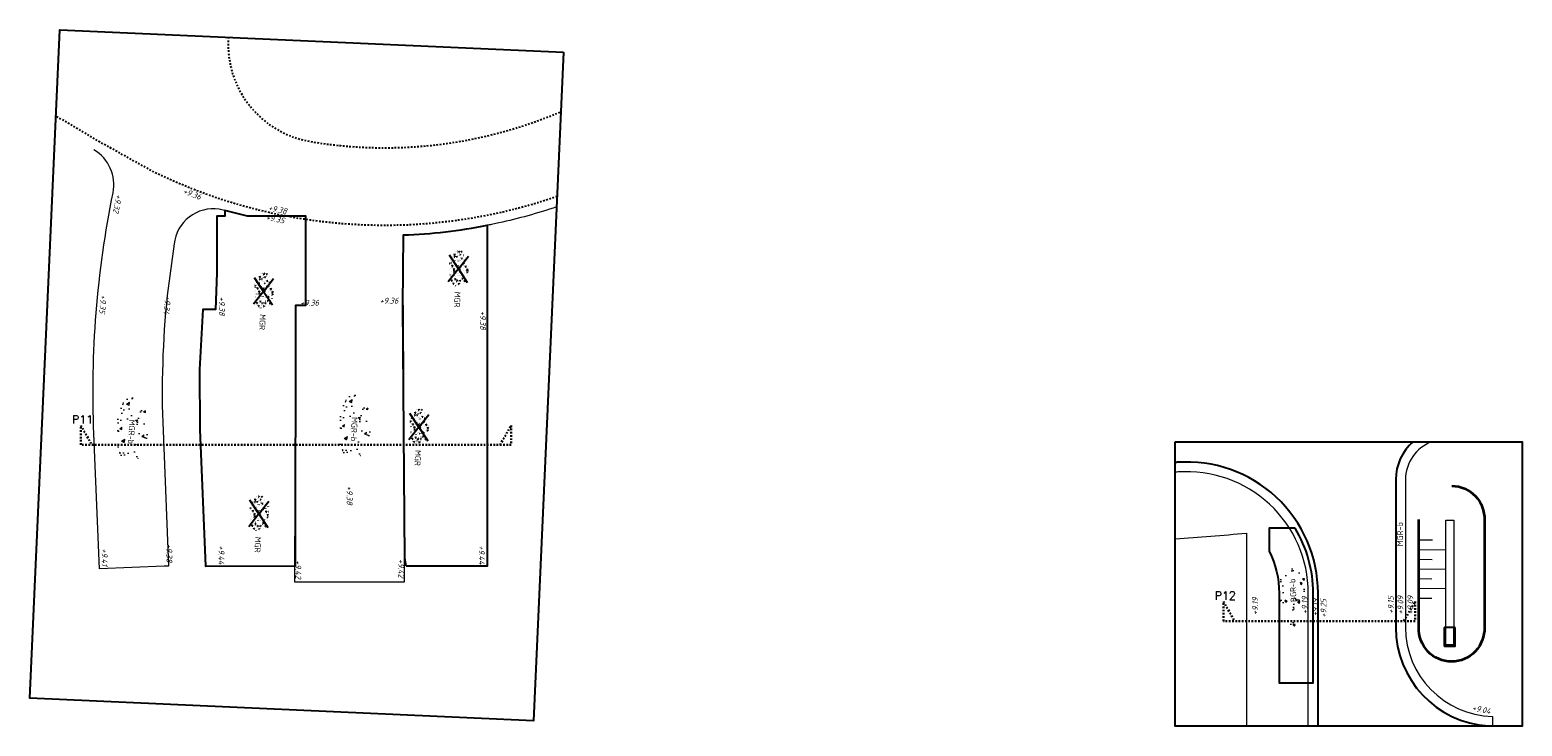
# Model space of a CAD drawing. Header units: metres. Extents: x 133 to 690, y 59 to 257.
# Tile 82 of 84: x 598 to 690, y 129 to 172. Entities that reach past the tile are written whole.
import ezdxf
from ezdxf.enums import TextEntityAlignment as Align

# ---------------------------------------------------------------- set-up
doc = ezdxf.new("R2010")
doc.units = ezdxf.units.M
doc.header["$LTSCALE"] = 0.05
doc.linetypes.add('XX-DASHED', pattern=[2, 1, -1])
doc.linetypes.add('XX-HIDDEN', pattern=[4, 2, -2])
for name, color, linetype, lineweight in [('B-RO-OG-HOOGTEPUNT-T18', 253, 'Continuous', 18), ('B-WE-GW-BOOMGRANULAAT-A-200', 253, 'Continuous', 18), ('B-WE-GW-BOOMGRANULAAT-G', 253, 'FENCELINE1', 25), ('B-WE-GW-GROND_ZAND-G', 253, 'Continuous', 18), ('B-WE-GW-GRONDWERKLIJN_-G', 252, 'Taludlijn', 35), ('B-WE-GW-MENGGRANULAAT-BOUWEG-A-200', 253, 'Continuous', 18), ('B-WE-GW-TALUD-S', 253, 'Continuous', 18), ('B-WE-GW-WATERGANG_SLOOT_BODEM-G', 253, 'Continuous', 18), ('B-WE-RI-HWA_UITSTROOMBAK-S', 252, 'Continuous', 25), ('B-WE-VH-VERHARDING_FUNDERING_GRANULAAT-G', 253, 'Continuous', 18), ('B-WE-VH-VERHARDING_HALFVERHARDING-T18', 253, 'Continuous', 18), ('N-XX-AL-VERWIJZING-G', 7, 'Continuous', 13), ('V-WE-VH-VERHARDING_ASFALT-G', 10, 'XX-HIDDEN', 25), ('V-WE-VH-VERHARDING_FUNDERING-S', 7, 'Continuous', 25), ('V-WE-VH-VERHARDING_FUNDERING_GRANULAAT-G', 10, 'CONTINUOUS-V', 25)]:
    doc.layers.add(name, color=color, linetype=linetype, lineweight=lineweight)
doc.layers.add('B-WE-GW-TALUD-S-a', color=253, linetype='Continuous')
doc.layers.add('B-WE-VH-VERHARDING_ASFALT-G-a', color=252, linetype='Continuous')
doc.styles.add('NLCS-ISO', font='NLCS-ISO.ttf')
doc.styles.add('NLCS-ISO-M200-T18', font='NLCS-ISO.ttf', dxfattribs={"height": 0.36})
doc.styles.add('NLCS-ISO-M200-T18_CURSIEF', font='NLCS-ISO.ttf', dxfattribs={"oblique": 15, "height": 0.36})
doc.styles.add('ROMANS', font='romans.shx')
doc.linetypes.add('CONTINUOUS-V', pattern='A,3.5,[24,NLCS.SHX,S=0.5,R=0,X=0,Y=0],3.5', length=7)
doc.linetypes.add('FENCELINE1', pattern='A,6.35,-2.54,[133,ltypeshp.shx,S=2.54,R=0,X=-2.54,Y=0],-2.54,25.4', length=36.83)
doc.linetypes.add('Taludlijn', pattern='A,0.5,[130,RODOR.shx,S=1,R=0,X=0,Y=0],1,[131,RODOR.shx,S=1,R=0,X=0,Y=0],0.5', length=2)

# ---------------------------------------------------------------- blocks, each defined once
blk = doc.blocks.new('V-SVH-FUNDERING_GRANULAAT_MENG_01-SO')
for p, q in [((-5.33, 0.01), (-5.33, 0)), ((-5.33, 0.01), (-5.32, 0.01)), ((-5.32, 0.55), (-5.16, 0.74)), ((-5.32, 0.55), (-5.12, 0.53)), ((-5.18, 0.7), (-5.18, 0.69)), ((-5.18, 0.69), (-5.17, 0.69)), ((-5.12, 0.53), (-5.16, 0.74)), ((-5.01, 0.07), (-5, 0.07)), ((-5, 0.08), (-5, 0.07)), ((-4.46, 1.55), (-4.46, 1.54)), ((-4.46, 1.55), (-4.45, 1.55)), ((-4.38, 0.25), (-4.15, 0.34)), ((-4.38, 0.25), (-4.21, 0.13)), ((-4.21, 0.13), (-4.15, 0.34)), ((-4.06, 0.24), (-4.05, 0.24)), ((-4.05, 0.25), (-4.05, 0.24)), ((-4.05, 0.22), (-4.04, 0.22)), ((-4.04, 0.23), (-4.04, 0.22)), ((-4.02, 1.35), (-4.01, 1.35)), ((-4.01, 1.36), (-4.01, 1.35)), ((0.23, -0.1), (-3.86, 2.84)), ((-3.39, 1.92), (-3.38, 1.92)), ((-3.38, 1.92), (-3.38, 1.91)), ((-3.27, 0.43), (-3.26, 0.43)), ((-3.26, 0.43), (-3.26, 0.42)), ((-3.19, 0.76), (-3.03, 0.95)), ((-3.19, 0.76), (-2.99, 0.74)), ((-2.99, 0.74), (-3.03, 0.95)), ((-2.68, 1.47), (-2.68, 1.46)), ((-2.68, 1.47), (-2.67, 1.47)), ((-2.62, 1.67), (-2.62, 1.66)), ((-2.62, 1.66), (-2.61, 1.66)), ((-2.43, 0.54), (-2.43, 0.53)), ((-2.43, 0.54), (-2.42, 0.54)), ((-2.39, 1.75), (-2.39, 1.74)), ((-2.39, 1.74), (-2.38, 1.74)), ((-2.35, 0.48), (-2.34, 0.48)), ((-2.34, 0.48), (-2.34, 0.47)), ((-2.31, 1.59), (-2.3, 1.59)), ((-2.3, 1.59), (-2.3, 1.58)), ((-2.27, 2.7), (-2.26, 2.7)), ((-2.27, 0.15), (-2.26, 0.15)), ((-2.26, 2.7), (-2.26, 2.69)), ((-2.26, 0.15), (-2.26, 0.14)), ((-1.61, 1.84), (-1.6, 1.84)), ((-1.6, 1.85), (-1.6, 1.84)), ((-1.58, 1.32), (-1.34, 1.41)), ((-1.58, 1.32), (-1.41, 1.21)), ((-1.56, 1.85), (-1.55, 1.85)), ((-1.55, 1.86), (-1.55, 1.85)), ((-1.41, 1.21), (-1.34, 1.41)), ((-1.17, 0.71), (-1.17, 0.7)), ((-1.17, 0.7), (-1.16, 0.7)), ((-0.9, 1.4), (-0.9, 1.39)), ((-0.9, 1.39), (-0.89, 1.39)), ((-0.84, 2.03), (-0.58, 2.3)), ((-0.84, 2.03), (-0.54, 1.99)), ((-0.81, 0.01), (-0.81, 0)), ((-0.81, 0.01), (-0.8, 0.01)), ((-0.8, 0.55), (-0.64, 0.74)), ((-0.8, 0.55), (-0.6, 0.53)), ((-0.68, 1.99), (-0.67, 1.99)), ((-0.67, 2), (-0.67, 1.99)), ((-0.66, 0.7), (-0.66, 0.69)), ((-0.66, 0.69), (-0.65, 0.69)), ((-0.6, 0.53), (-0.64, 0.74)), ((-0.62, 1.81), (-0.62, 1.8)), ((-0.62, 1.8), (-0.61, 1.8)), ((-0.58, 2.92), (-0.58, 2.91)), ((-0.58, 2.91), (-0.57, 2.91)), ((-0.54, 1.99), (-0.58, 2.3)), ((-0.49, 0.07), (-0.48, 0.07)), ((-0.48, 0.08), (-0.48, 0.07)), ((-0.29, 2.02), (-0.29, 2.01)), ((-0.29, 2.02), (-0.28, 2.02)), ((0.06, 1.55), (0.06, 1.54)), ((0.06, 1.55), (0.07, 1.55)), ((0.12, 2.58), (0.38, 2.85)), ((0.12, 2.58), (0.42, 2.54)), ((0.14, 0.25), (0.37, 0.34)), ((0.14, 0.25), (0.31, 0.13)), ((0.23, -0.1), (4.31, 2.84)), ((0.31, 0.13), (0.37, 0.34)), ((0.42, 2.54), (0.38, 2.85)), ((0.46, 0.24), (0.47, 0.24)), ((0.47, 0.25), (0.47, 0.24)), ((0.47, 0.22), (0.48, 0.22)), ((0.48, 0.23), (0.48, 0.22)), ((0.5, 1.35), (0.51, 1.35)), ((0.51, 1.36), (0.51, 1.35)), ((0.54, 2.46), (0.55, 2.46)), ((0.55, 2.47), (0.55, 2.46)), ((0.63, 2.83), (0.63, 2.82)), ((0.63, 2.83), (0.64, 2.83)), ((0.9, 2.78), (0.91, 2.78)), ((0.91, 2.79), (0.91, 2.78)), ((0.95, 2.66), (1.19, 2.75)), ((0.95, 2.66), (1.12, 2.55)), ((1.12, 2.55), (1.19, 2.75)), ((1.13, 1.92), (1.14, 1.92)), ((1.14, 1.92), (1.14, 1.91)), ((1.25, 0.43), (1.26, 0.43)), ((1.26, 0.43), (1.26, 0.42)), ((1.33, 0.76), (1.49, 0.95)), ((1.33, 0.76), (1.53, 0.74)), ((1.53, 0.74), (1.49, 0.95)), ((1.84, 1.47), (1.84, 1.46)), ((1.84, 1.47), (1.85, 1.47)), ((1.9, 1.67), (1.9, 1.66)), ((1.9, 1.66), (1.91, 1.66)), ((2.09, 0.54), (2.09, 0.53)), ((2.09, 0.54), (2.1, 0.54)), ((2.13, 1.75), (2.13, 1.74)), ((2.13, 1.74), (2.14, 1.74)), ((2.17, 0.48), (2.18, 0.48)), ((2.18, 0.48), (2.18, 0.47)), ((2.21, 1.59), (2.22, 1.59)), ((2.22, 1.59), (2.22, 1.58)), ((2.25, 0.15), (2.26, 0.15)), ((2.26, 2.7), (2.26, 2.69)), ((2.26, 2.7), (2.27, 2.7)), ((2.26, 0.15), (2.26, 0.14)), ((2.91, 1.84), (2.92, 1.84)), ((2.92, 1.85), (2.92, 1.84)), ((2.94, 1.32), (3.18, 1.41)), ((2.94, 1.32), (3.11, 1.21)), ((2.96, 1.85), (2.97, 1.85)), ((2.97, 1.86), (2.97, 1.85)), ((3.11, 1.21), (3.18, 1.41)), ((3.35, 0.71), (3.35, 0.7)), ((3.35, 0.7), (3.36, 0.7)), ((3.62, 1.4), (3.62, 1.39)), ((3.62, 1.39), (3.63, 1.39)), ((3.68, 2.03), (3.81, 2.17)), ((3.68, 2.03), (3.98, 1.99)), ((3.71, 0.01), (3.71, 0)), ((3.71, 0.01), (3.72, 0.01)), ((3.72, 0.55), (3.88, 0.74)), ((3.72, 0.55), (3.92, 0.53)), ((3.84, 1.99), (3.85, 1.99)), ((3.85, 2), (3.85, 1.99)), ((3.86, 0.7), (3.86, 0.69)), ((3.86, 0.69), (3.87, 0.69)), ((3.92, 0.53), (3.88, 0.74)), ((3.9, 1.81), (3.9, 1.8)), ((3.9, 1.8), (3.91, 1.8)), ((3.98, 1.99), (3.96, 2.11)), ((4.03, 0.07), (4.04, 0.07)), ((4.04, 0.08), (4.04, 0.07)), ((4.58, 1.55), (4.58, 1.54)), ((4.58, 1.55), (4.59, 1.55)), ((4.66, 0.25), (4.89, 0.34)), ((4.66, 0.25), (4.83, 0.13)), ((4.83, 0.13), (4.89, 0.34)), ((4.98, 0.24), (4.99, 0.24)), ((4.99, 0.25), (4.99, 0.24)), ((4.99, 0.22), (5, 0.22)), ((5, 0.23), (5, 0.22)), ((-5.48, -0.55), (-5.47, -0.55)), ((-5.47, -0.55), (-5.47, -0.56)), ((-5.29, -0.36), (-5.05, -0.27)), ((-5.29, -0.36), (-5.12, -0.47)), ((-5.2, -0.93), (-5.2, -0.94)), ((-5.2, -0.93), (-5.19, -0.93)), ((-5.12, -0.47), (-5.05, -0.27)), ((-5.1, -1.18), (-5.1, -1.19)), ((-5.1, -1.19), (-5.09, -1.19)), ((-5.06, -0.08), (-5.06, -0.09)), ((-5.06, -0.08), (-5.05, -0.08)), ((-4.53, -0.61), (-4.52, -0.61)), ((-4.52, -0.4), (-4.51, -0.4)), ((-4.52, -0.6), (-4.52, -0.61)), ((-4.51, -0.4), (-4.51, -0.41)), ((-4.4, -1.52), (-4.14, -1.25)), ((-4.4, -1.52), (-4.1, -1.56)), ((-4.1, -1.56), (-4.14, -1.25)), ((-4.01, -0.17), (-4, -0.17)), ((-4, -0.17), (-4, -0.18)), ((-3.98, -1.64), (-3.97, -1.64)), ((-3.97, -1.63), (-3.97, -1.64)), ((-3.94, -0.53), (-3.93, -0.53)), ((-3.93, -0.52), (-3.93, -0.53)), ((-3.89, -1.27), (-3.89, -1.28)), ((-3.89, -1.27), (-3.88, -1.27)), ((0.23, -0.1), (-3.86, -3.04)), ((-3.66, -0.83), (-3.5, -0.64)), ((-3.66, -0.83), (-3.46, -0.85)), ((-3.62, -1.31), (-3.62, -1.32)), ((-3.62, -1.32), (-3.61, -1.32)), ((-3.57, -1.44), (-3.33, -1.35)), ((-3.57, -1.44), (-3.4, -1.55)), ((-3.46, -0.85), (-3.5, -0.64)), ((-3.4, -1.55), (-3.33, -1.35)), ((-3.39, -2.18), (-3.38, -2.18)), ((-3.38, -2.18), (-3.38, -2.19)), ((-2.75, -0.21), (-2.74, -0.21)), ((-2.74, 0), (-2.74, -0.01)), ((-2.74, -0.01), (-2.73, -0.01)), ((-2.74, -0.2), (-2.74, -0.21)), ((-2.74, -0.48), (-2.73, -0.48)), ((-2.73, -0.47), (-2.73, -0.48)), ((-2.62, -2.44), (-2.62, -2.45)), ((-2.62, -2.44), (-2.61, -2.44)), ((-2.39, -2.35), (-2.39, -2.36)), ((-2.39, -2.36), (-2.38, -2.36)), ((-2.31, -2.51), (-2.3, -2.51)), ((-2.3, -2.51), (-2.3, -2.52)), ((-2.27, -1.4), (-2.26, -1.4)), ((-2.26, -1.4), (-2.26, -1.41)), ((-2.22, -0.29), (-2.22, -0.3)), ((-2.22, -0.29), (-2.21, -0.29)), ((-1.95, -0.94), (-1.94, -0.94)), ((-1.94, -0.93), (-1.94, -0.94)), ((-1.61, -2.26), (-1.6, -2.26)), ((-1.6, -2.25), (-1.6, -2.26)), ((-1.58, -2.78), (-1.34, -2.69)), ((-1.58, -2.78), (-1.48, -2.84)), ((-1.56, -2.25), (-1.55, -2.25)), ((-1.55, -2.24), (-1.55, -2.25)), ((-1.51, -1.04), (-1.51, -1.05)), ((-1.51, -1.04), (-1.5, -1.04)), ((-1.4, -2.86), (-1.34, -2.69)), ((-1.27, -1.04), (-1.1, -0.85)), ((-1.27, -1.04), (-1.07, -1.06)), ((-1.07, -1.06), (-1.1, -0.85)), ((-0.96, -0.55), (-0.95, -0.55)), ((-0.95, -0.55), (-0.95, -0.56)), ((-0.9, -2.7), (-0.9, -2.71)), ((-0.9, -2.71), (-0.89, -2.71)), ((-0.84, -2.07), (-0.58, -1.8)), ((-0.84, -2.07), (-0.54, -2.11)), ((-0.77, -0.36), (-0.53, -0.27)), ((-0.77, -0.36), (-0.6, -0.47)), ((-0.68, -0.93), (-0.68, -0.94)), ((-0.68, -0.93), (-0.67, -0.93)), ((-0.68, -2.11), (-0.67, -2.11)), ((-0.67, -2.1), (-0.67, -2.11)), ((-0.62, -2.29), (-0.62, -2.3)), ((-0.62, -2.3), (-0.61, -2.3)), ((-0.6, -0.47), (-0.53, -0.27)), ((-0.58, -1.18), (-0.58, -1.19)), ((-0.58, -1.19), (-0.57, -1.19)), ((-0.54, -2.11), (-0.58, -1.8)), ((-0.54, -0.08), (-0.54, -0.09)), ((-0.54, -0.08), (-0.53, -0.08)), ((-0.29, -2.08), (-0.29, -2.09)), ((-0.29, -2.08), (-0.28, -2.08)), ((-0.01, -0.61), (0, -0.61)), ((0, -0.4), (0.01, -0.4)), ((0, -0.6), (0, -0.61)), ((0.01, -0.4), (0.01, -0.41)), ((0.06, -2.55), (0.06, -2.56)), ((0.06, -2.56), (0.07, -2.56)), ((0.12, -1.52), (0.38, -1.25)), ((0.12, -1.52), (0.42, -1.56)), ((0.23, -0.1), (4.31, -3.04)), ((0.42, -1.56), (0.38, -1.25)), ((0.5, -2.75), (0.51, -2.75)), ((0.51, -0.17), (0.52, -0.17)), ((0.51, -2.74), (0.51, -2.75)), ((0.52, -0.17), (0.52, -0.18)), ((0.54, -1.64), (0.55, -1.64)), ((0.55, -1.63), (0.55, -1.64)), ((0.58, -0.53), (0.59, -0.53)), ((0.59, -0.52), (0.59, -0.53)), ((0.63, -1.27), (0.63, -1.28)), ((0.63, -1.27), (0.64, -1.27)), ((0.86, -0.83), (1.02, -0.64)), ((0.86, -0.83), (1.06, -0.85)), ((0.9, -1.32), (0.91, -1.32)), ((0.91, -1.31), (0.91, -1.32)), ((0.95, -1.44), (1.19, -1.35)), ((0.95, -1.44), (1.12, -1.55)), ((1.06, -0.85), (1.02, -0.64)), ((1.12, -1.55), (1.19, -1.35)), ((1.13, -2.18), (1.14, -2.18)), ((1.14, -2.18), (1.14, -2.19)), ((1.77, -0.21), (1.78, -0.21)), ((1.78, 0), (1.78, -0.01)), ((1.78, -0.01), (1.79, -0.01)), ((1.78, -0.2), (1.78, -0.21)), ((1.78, -0.48), (1.79, -0.48)), ((1.79, -0.47), (1.79, -0.48)), ((1.84, -2.63), (1.84, -2.64)), ((1.84, -2.63), (1.85, -2.63)), ((1.9, -2.44), (1.9, -2.45)), ((1.9, -2.44), (1.91, -2.44)), ((2.13, -2.35), (2.13, -2.36)), ((2.13, -2.36), (2.14, -2.36)), ((2.21, -2.51), (2.22, -2.51)), ((2.22, -2.51), (2.22, -2.52)), ((2.26, -1.4), (2.26, -1.41)), ((2.26, -1.4), (2.27, -1.4)), ((2.3, -0.29), (2.3, -0.3)), ((2.3, -0.29), (2.31, -0.29)), ((2.57, -0.94), (2.58, -0.94)), ((2.58, -0.93), (2.58, -0.94)), ((2.91, -2.26), (2.92, -2.26)), ((2.92, -2.25), (2.92, -2.26)), ((2.96, -2.25), (2.97, -2.25)), ((2.97, -2.24), (2.97, -2.25)), ((3.01, -1.04), (3.01, -1.05)), ((3.01, -1.04), (3.02, -1.04)), ((3.25, -1.04), (3.42, -0.85)), ((3.25, -1.04), (3.45, -1.06)), ((3.45, -1.06), (3.42, -0.85)), ((3.56, -0.55), (3.57, -0.55)), ((3.57, -0.55), (3.57, -0.56)), ((3.68, -2.07), (3.94, -1.8)), ((3.68, -2.07), (3.94, -2.11)), ((3.75, -0.36), (3.99, -0.27)), ((3.75, -0.36), (3.92, -0.47)), ((3.84, -0.93), (3.84, -0.94)), ((3.84, -0.93), (3.85, -0.93)), ((3.84, -2.11), (3.85, -2.11)), ((3.85, -2.1), (3.85, -2.11)), ((3.92, -0.47), (3.99, -0.27)), ((3.94, -1.18), (3.94, -1.19)), ((3.94, -1.19), (3.95, -1.19)), ((3.97, -2.09), (3.94, -1.8)), ((3.98, -0.08), (3.98, -0.09)), ((3.98, -0.08), (3.99, -0.08)), ((4.51, -0.61), (4.52, -0.61)), ((4.52, -0.4), (4.53, -0.4)), ((4.52, -0.6), (4.52, -0.61)), ((4.53, -0.4), (4.53, -0.41)), ((4.64, -1.52), (4.9, -1.25)), ((4.64, -1.52), (4.8, -1.54)), ((4.93, -1.44), (4.9, -1.25)), ((5.03, -0.17), (5.04, -0.17)), ((5.04, -0.17), (5.04, -0.18)), ((5.1, -0.53), (5.11, -0.53)), ((5.11, -0.52), (5.11, -0.53)), ((5.38, -0.83), (5.45, -0.76)), ((5.38, -0.83), (5.4, -0.83))]:
    blk.add_line(p, q)
at = {"style": 'NLCS-ISO'}
blk.add_attdef('KLEUR', text='', height=1.8, dxfattribs=at).set_placement((7.3, 0), align=Align.MIDDLE_LEFT)
blk = doc.blocks.new('*U131')
at = {"layer": 'N-XX-AL-VERWIJZING-G', "linetype": 'XX-DASHED', "lineweight": 30}
blk.add_lwpolyline([(25.885, 0), (26.578, 1.2), (26.578, 0), (0, 0), (0, 1.2), (0.693, 0), (0.693, 0)], dxfattribs=at)
at = {"layer": 'N-XX-AL-VERWIJZING-G', "style": 'ROMANS'}
blk.add_attdef('NUMMER', (-2.236, 2.372), '', height=0.5, rotation=359.9829, dxfattribs=at)
blk = doc.blocks.new('SGW_TALUD_02')
at = {"layer": 'B-WE-GW-TALUD-S'}
for p, q in [((-1.5, -0.5), (-1.5, 0)), ((-1, -1), (-1, 0)), ((-0.5, -0.5), (-0.5, 0)), ((0, -1), (0, 0)), ((0.5, -0.5), (0.5, 0)), ((1, -1), (1, 0)), ((1.5, -0.5), (1.5, 0))]:
    blk.add_line(p, q, dxfattribs=at)
blk = doc.blocks.new('SRI-UITSTROOMBAK-SO')
for p, q in [((-3.25, 11.56), (3.25, 11.56)), ((-3.25, 0), (-3.25, 11.56)), ((-2.75, 0.5), (-2.75, 11.56)), ((2.75, 0.5), (2.75, 11.56)), ((3.25, 0), (3.25, 11.56)), ((-3.25, 0), (3.25, 0)), ((-2.75, 0.5), (2.75, 0.5))]:
    blk.add_line(p, q)
at = {"flags": 128}
blk.add_lwpolyline([(-3.25, 11.56), (3.25, 11.56), (3.25, 0), (-3.25, 0)], close=True, dxfattribs=at)
blk = doc.blocks.new('*U128')
at = {"layer": 'N-XX-AL-VERWIJZING-G', "linetype": 'XX-DASHED', "lineweight": 30}
blk.add_lwpolyline([(11.146, 0), (11.839, 1.2), (11.839, 0), (0, 0), (0, 1.2), (0.693, 0), (0.693, 0)], dxfattribs=at)
at = {"layer": 'N-XX-AL-VERWIJZING-G', "style": 'ROMANS'}
blk.add_attdef('NUMMER', (-2.236, 2.372), '', height=0.5, rotation=359.9829, dxfattribs=at)

msp = doc.modelspace()

# ---------------------------------------------------------------- hatches: boundary and pattern name
at = {"layer": 'B-WE-GW-BOOMGRANULAAT-A-200', "transparency": 33554559}
h = msp.add_hatch(dxfattribs=at)
h.set_pattern_fill('AR-CONC', color=256, scale=0.2, angle=83.38059)
h.set_pattern_definition([(133.38059322, (70457.3071, -487052.4144), (0.2900299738, 1.4104902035), [0.15, -1.65]), (78.3805932, (70457.3071, -487052.4144), (-1.5263444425, -0.1022369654), [0.12, -1.32]), (183.83203768, (70457.3313, -487052.2969), (-1.236314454, 1.308253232), [0.127480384, -1.402284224]), (129.5647932, (70456.9098, -487052.3683), (0.57488131, 2.0820937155), [0.225, -2.475]), (180.0162287, (70456.9577, -487052.1948), (-1.719766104, 2.081442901), [0.191220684, -2.10342752]), (74.5647572, (70456.9098, -487052.3683), (-1.719766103, 2.0814429), [0.18, -1.980000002]), (104.38059322, (70457.0322, -487052.1811), (0.9374851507, 1.0930332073), [0.15, -1.65]), (49.3805932, (70457.0322, -487052.1811), (-1.3845363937, 0.650568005), [0.12, -1.32]), (154.83203796, (70457.1103, -487052.09), (-0.4470512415, 1.7436011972), [0.12748038, -1.402284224]), (120.88059322, (70457.30715, -487052.4144), (-0.6585459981, 0.10090534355), [0, -1.304, 0, -1.34, 0, -1.325]), (90.88059322, (70457.30715, -487052.4144), (-0.7229150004, 0.6135622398), [0, -0.764, 0, -1.274, 0, -0.505]), (50.88059322, (70457.25574, -487052.8574), (0.16788031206, 1.05532775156), [0, -0.5, 0, -1.56, 0, -2.07]), (40.88059322, (70457.2327, -487053.0561), (-0.0644233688, 1.1816759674), [0, -0.65, 0, -1.036, 0, -1.47])])
edge = h.paths.add_edge_path()
edge.add_ellipse((676.14, 137.427), major_axis=(0.136, -1.995), ratio=0.427765, start_angle=0, end_angle=360)
h.paths.add_polyline_path([(676.587, 136.924), (676.482, 138.468), (675.62, 138.409), (675.725, 136.865)], flags=24)
at = {"layer": 'B-WE-GW-MENGGRANULAAT-BOUWEG-A-200', "transparency": 33554559}
h = msp.add_hatch(dxfattribs=at)
h.set_pattern_fill('AR-CONC', color=256, scale=0.2, angle=-103.087)
h.set_pattern_definition([(35.786, (590.3914, 157.0399), (1.359785, -0.4739), [0.15, -1.65]), (340.786, (590.3914, 157.0399), (0.10039, 1.52647), [0.12, -1.32]), (86.237, (590.5047, 157.0004), (1.46017, 1.05256), [0.12748, -1.40228]), (31.97, (590.4896, 157.4276), (1.98785, -0.84502), [0.225, -2.475]), (82.422, (590.6552, 157.3572), (2.29048, 1.42959), [0.19122, -2.10343]), (336.97, (590.4896, 157.4276), (2.29048, 1.42959), [0.18, -1.98]), (6.786, (590.6589, 157.2816), (0.95954, -1.07372), [0.15, -1.65]), (311.786, (590.6589, 157.2816), (0.82785, 1.28641), [0.12, -1.32]), (57.237, (590.7389, 157.1921), (1.78739, 0.21269), [0.12748, -1.40228]), (23.286, (590.39136, 157.0399), (0.187057, 0.639433), [0, -1.304, 0, -1.34, 0, -1.325]), (353.286, (590.39136, 157.0399), (0.703724, 0.635482), [0, -0.764, 0, -1.274, 0, -0.505]), (313.286, (589.959, 157.1494), (1.023882, -0.305885), [0, -0.5, 0, -1.56, 0, -2.07]), (303.286, (589.7651, 157.1985), (1.179825, -0.092318), [0, -0.65, 0, -1.036, 0, -1.47])])
edge = h.paths.add_edge_path()
edge.add_ellipse((604.415, 147.678), major_axis=(0.089, 1.998), ratio=0.5, start_angle=0, end_angle=360)
h.paths.add_polyline_path([(604.04, 148.421), (603.969, 146.838), (604.832, 146.8), (604.903, 148.382)], flags=24)
h = msp.add_hatch(dxfattribs=at)
h.set_pattern_fill('AR-CONC', color=256, scale=0.2, angle=-103.087)
h.set_pattern_definition([(35.786, (604.1336, 157.2049), (1.359785, -0.4739), [0.15, -1.65]), (340.786, (604.1336, 157.205), (0.10039, 1.52647), [0.12, -1.32]), (86.237, (604.2469, 157.1654), (1.46017, 1.05256), [0.12748, -1.40228]), (31.97, (604.2318, 157.5927), (1.98785, -0.84502), [0.225, -2.475]), (82.422, (604.3974, 157.5223), (2.29048, 1.42959), [0.19122, -2.10343]), (336.97, (604.2318, 157.5927), (2.29048, 1.42959), [0.18, -1.98]), (6.786, (604.4011, 157.4466), (0.95954, -1.07372), [0.15, -1.65]), (311.786, (604.4011, 157.4466), (0.82785, 1.28641), [0.12, -1.32]), (57.237, (604.481, 157.3572), (1.78739, 0.21269), [0.12748, -1.40228]), (23.286, (604.13356, 157.20494), (0.187057, 0.639433), [0, -1.304, 0, -1.34, 0, -1.325]), (353.286, (604.13356, 157.20494), (0.703724, 0.635482), [0, -0.764, 0, -1.274, 0, -0.505]), (313.286, (603.7012, 157.31445), (1.023882, -0.305885), [0, -0.5, 0, -1.56, 0, -2.07]), (303.286, (603.5073, 157.3636), (1.179825, -0.092318), [0, -0.65, 0, -1.036, 0, -1.47])])
edge = h.paths.add_edge_path()
edge.add_ellipse((618.157, 147.843), major_axis=(0.089, 1.998), ratio=0.5, start_angle=0, end_angle=360)
h.paths.add_polyline_path([(617.782, 148.586), (617.711, 147.003), (618.574, 146.965), (618.645, 148.547)], flags=24)

# ---------------------------------------------------------------- linework, layer by layer
for points in [[(631.076, 170.97), (629.233, 129.691), (598.132, 131.08), (599.975, 172.359)], [(668.848, 146.918), (690.264, 146.918), (690.264, 129.354), (668.848, 129.354)]]:
    msp.add_lwpolyline(points, close=True)
at = {"layer": 'B-WE-GW-BOOMGRANULAAT-G', "ltscale": 0.1, "flags": 128}
msp.add_lwpolyline([(676.249, 141.583), (674.641, 141.583), (674.641, 140.155, -0.118234), (675.261, 137.57), (675.261, 132.036), (677.361, 132.036), (677.361, 137.57, 0.135942)], format="xyb", close=True, dxfattribs=at)
at = {"layer": 'B-WE-GW-GROND_ZAND-G', "ltscale": 0.2}
msp.add_lwpolyline([(668.848, 140.928, 0.004117), (673.241, 141.273), (673.241, 129.354)], format="xyb", dxfattribs=at)
at = {"layer": 'B-WE-GW-GRONDWERKLIJN_-G', "linetype": 'ByBlock', "flags": 128}
for points in [[(685.925, 144.193, -0.4238), (687.931, 142.082), (687.931, 135.457, -0.426432), (685.906, 133.346, -0.426432)], [(685.906, 133.346, -0.426432), (683.881, 135.457)]]:
    msp.add_lwpolyline(points, format="xyb", dxfattribs=at)
msp.add_lwpolyline([(683.881, 135.457), (683.881, 142.12)], dxfattribs=at)
at = {"layer": 'B-WE-GW-WATERGANG_SLOOT_BODEM-G'}
msp.add_lwpolyline([(685.551, 135.457), (685.551, 142.082), (686.051, 142.082), (686.051, 135.457)], close=True, dxfattribs=at)
at = {"layer": 'B-WE-VH-VERHARDING_ASFALT-G-a', "flags": 128}
for points in [[(683.526, 146.918, 0.21697), (682.461, 144.58), (682.461, 135.457, 0.396072), (688.181, 129.369), (688.181, 129.354)], [(677.661, 129.354), (677.661, 137.57, 0.435461), (668.978, 145.649, -0.000095), (668.879, 145.642)]]:
    msp.add_lwpolyline(points, format="xyb", dxfattribs=at)
at = {"layer": 'B-WE-VH-VERHARDING_FUNDERING_GRANULAAT-G'}
for points in [[(630.65, 161.425, -0.027998), (627.092, 160.435), (626.63, 160.337, -0.002025), (626.368, 160.285), (626.368, 160.284, -0.039232), (621.191, 159.693), (621.169, 155.342), (621.173, 155.345), (621.238, 138.242), (614.498, 138.24), (614.547, 155.353), (615.168, 155.353), (615.168, 160.853), (611.577, 160.853), (609.82, 161.279, 0.422868), (607.032, 159.133), (606.612, 155.943, 0.036087), (606.353, 147.588), (606.698, 139.241), (606.428, 139.241), (602.432, 139.076), (602.087, 147.399, -0.060256), (603.266, 162.302, 0.319043), (602.09, 164.948)], [(677.061, 129.354), (677.061, 137.57, 0.435461), (669.021, 145.051, -0.000165), (668.848, 145.038, -0.000165)]]:
    msp.add_lwpolyline(points, format="xyb", dxfattribs=at)
at = {"layer": 'B-WE-VH-VERHARDING_FUNDERING_GRANULAAT-G', "flags": 128}
msp.add_lwpolyline([(684.677, 146.918, 0.311885), (683.061, 144.58), (683.061, 135.457, 0.407307), (688.431, 129.958), (688.431, 129.354)], format="xyb", dxfattribs=at)
at = {"layer": 'V-WE-VH-VERHARDING_ASFALT-G', "flags": 128}
for points in [[(610.388, 171.894, 0.386094), (615.462, 165.454, 0.136736), (630.199, 167.011), (630.912, 167.293)], [(630.679, 162.069, -0.030671), (626.855, 160.997, -0.168658), (605.76, 163.588), (602.396, 165.464), (599.738, 167.039)]]:
    msp.add_lwpolyline(points, format="xyb", dxfattribs=at)
at = {"layer": 'V-WE-VH-VERHARDING_FUNDERING_GRANULAAT-G', "flags": 128}
msp.add_lwpolyline([(614.538, 139.254), (614.563, 155.091), (614.547, 155.353), (615.168, 155.353), (615.168, 160.853), (611.577, 160.853), (610.168, 161.195), (610.168, 160.853), (609.668, 160.853), (609.668, 157.349), (609.598, 155.091), (608.819, 155.091), (608.601, 151.384), (608.631, 147.67), (608.98, 139.245)], close=True, dxfattribs=at)
msp.add_lwpolyline([(621.368, 139.241), (621.273, 139.708), (621.169, 155.309), (621.169, 155.309), (621.191, 159.693, 0.039419), (626.368, 160.285), (626.368, 160.285), (626.368, 139.241)], format="xyb", close=True, dxfattribs=at)

# ---------------------------------------------------------------- block references
at = {"layer": 'B-WE-GW-TALUD-S-a', "xscale": 1.200000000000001, "yscale": 1.650000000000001, "rotation": 89.21244491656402}
msp.add_blockref('SGW_TALUD_02', (683.881, 139.048), dxfattribs=at)
at = {"layer": 'B-WE-RI-HWA_UITSTROOMBAK-S', "xscale": -0.1, "yscale": 0.1, "zscale": 0.1, "rotation": 359.999998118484}
msp.add_blockref('SRI-UITSTROOMBAK-SO', (685.801, 134.301), dxfattribs=at)
at = {"layer": 'N-XX-AL-VERWIJZING-G'}
ref = msp.add_blockref('*U131', (601.274, 146.728), dxfattribs=at)
ref.add_attrib('NUMMER', 'P11', (600.733, 148.046), dxfattribs={"height": 0.5, "rotation": 359.9829, "style": 'ROMANS'})
ref = msp.add_blockref('*U128', (671.82, 135.848), dxfattribs=at)
ref.add_attrib('NUMMER', 'P12', (671.279, 137.166), dxfattribs={"height": 0.5, "rotation": 359.9829, "style": 'ROMANS'})
at = {"layer": 'V-WE-VH-VERHARDING_FUNDERING-S', "xscale": 0.2, "yscale": 0.2, "zscale": 0.2, "rotation": 267.4428209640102}
for p in [(624.609, 157.637), (612.58, 156.252), (622.169, 147.862), (612.289, 142.503)]:
    msp.add_blockref('V-SVH-FUNDERING_GRANULAAT_MENG_01-SO', p, dxfattribs=at).add_auto_attribs({'KLEUR': 'MGR'})

# ---------------------------------------------------------------- texts
at = {"layer": 'B-RO-OG-HOOGTEPUNT-T18', "style": 'NLCS-ISO-M200-T18_CURSIEF', "oblique": 15}
for s, rotation, p in [('+9.32', 259.90983, (603.548, 161.627)), ('+9.36', 338.83292, (608.151, 162.225)), ('+9.38', 348.61223, (613.423, 161.265)), ('+9.35', 348.61223, (613.278, 160.682)), ('+9.35', 265.06987, (602.645, 155.418)), ('+9.34', 264.65032, (606.617, 155.365)), ('+9.38', 270, (609.995, 155.298)), ('+9.38', 270, (626.107, 154.425)), ('+9.38', 270, (617.875, 143.615)), ('+9.41', 270, (602.753, 139.789)), ('+9.38', 270, (606.746, 140.046)), ('+9.44', 270, (609.966, 139.929)), ('+9.44', 270, (626.03, 139.929)), ('+9.42', 270, (614.708, 139.035)), ('+9.42', 270, (621.066, 139.1)), ('+9.19', 90, (673.771, 136.762)), ('+9.19', 90, (676.838, 136.819)), ('+9.15', 90, (682.152, 136.84)), ('+9.09', 90, (682.747, 136.822)), ('+9.09', 90, (683.363, 136.828)), ('+9.19', 90, (677.482, 136.687)), ('+9.25', 90, (677.999, 136.633)), ('+9.04', 349.21601, (687.746, 130.386))]:
    msp.add_text(s, height=0.36, rotation=rotation, dxfattribs=at).set_placement(p, align=Align.MIDDLE_CENTER)
for p in [(620.305, 155.633), (615.403, 155.505)]:
    msp.add_text('+9.36', height=0.36, dxfattribs=at).set_placement(p, align=Align.MIDDLE_CENTER)
at = {"layer": 'B-WE-VH-VERHARDING_HALFVERHARDING-T18', "char_height": 0.36, "attachment_point": 1, "style": 'NLCS-ISO-M200-T18'}
for s, insert, rotation in [('MGR-b', (618.37, 148.434), 267.44282), ('MGR-b', (604.628, 148.268), 267.44282), ('MGR-b', (682.543, 140.466), 90), ('BGR-b', (675.986, 137.009), 93.91042)]:
    msp.add_mtext_dynamic_manual_height_columns(s, width=2.99456, gutter_width=1.8, heights=[0], dxfattribs=dict(at, insert=insert, rotation=rotation))

doc.saveas('drawing.dxf')
